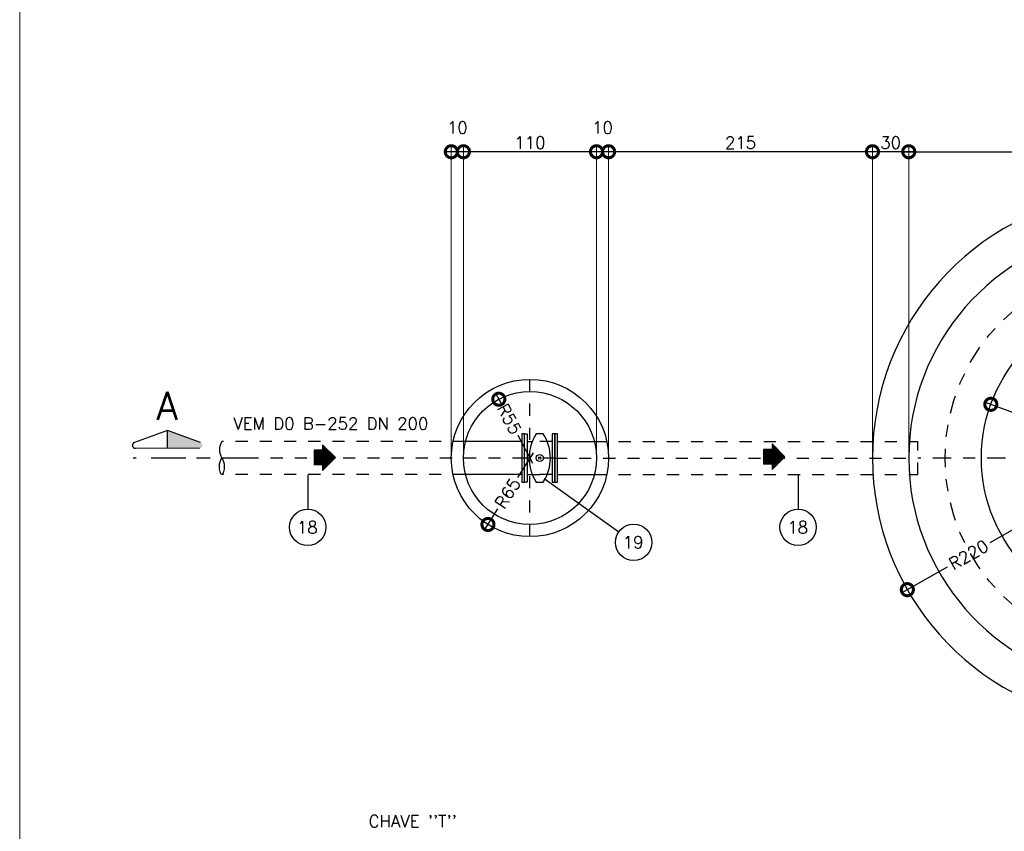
# Model space of a CAD drawing. Header units: millimetres. Extents: x 197878 to 197999, y 8707048 to 8707093.
# Tile 10 of 37: x 197878.46 to 197886.6, y 8707071.21 to 8707077.92. Entities that reach past the tile are written whole.
import ezdxf
from ezdxf.enums import TextEntityAlignment as Align

# ---------------------------------------------------------------- set-up
doc = ezdxf.new("R2010")
doc.units = ezdxf.units.MM
doc.header["$LTSCALE"] = 0.1
for name, pattern in [('DASHDOT', [1, 0.5, -0.25, 0, -0.25]), ('DASHDOTX2', [2, 1, -0.5, 0, -0.5]), ('HIDDEN', [0.375, 0.25, -0.125])]:
    doc.linetypes.add(name, pattern=pattern)
doc.layers.get('Defpoints').update_dxf_attribs({"lineweight": 9})
for name, color, linetype in [('BAR-EIXOS', 7, 'DASHDOT'), ('BAR-PECAS', 2, 'Continuous'), ('COTAS', 7, 'Continuous'), ('DIM', 7, 'Continuous'), ('EIXO', 7, 'DASHDOT'), ('ESTRUTURA', 5, 'Continuous'), ('RELAÇÀO', 2, 'Continuous'), ('TEXTO', 2, 'Continuous')]:
    doc.layers.add(name, color=color, linetype=linetype)
doc.layers.add('PADRÃO', color=7, linetype='Continuous', lineweight=9)
doc.styles.add('romans', font='romans.shx')
doc.dimstyles.get("Standard").update_dxf_attribs({"dimtxt": 0.1, "dimasz": 0.2, "dimexe": 0.05, "dimexo": 0.05, "dimgap": 0.025, "dimtad": 1, "dimtoh": 1, "dimdec": 0, "dimlfac": 100, "dimzin": 0, "dimdsep": 46, "dimtxsty": 'romans', "dimblk1": 'DOTSMALL', "dimblk2": 'DOTSMALL', "dimsah": 1, "dimcen": 0.3, "dimdle": 0.05, "dimclrd": 7, "dimclre": 7, "dimclrt": 2, "dimazin": 0, "dimtfac": 1, "dimtdec": 0, "dimtmove": 2, "dimatfit": 3, "dimldrblk": 'DOTSMALL', "dimfxl": 0, "dimtolj": 1, "dimtzin": 0, "dimlwe": 5, "dimarcsym": 0})

# ---------------------------------------------------------------- blocks, each defined once
blk = doc.blocks.new('_DOTSMALL')
at = {"color": 0, "linetype": 'ByBlock', "const_width": 0.5}
blk.add_lwpolyline([(-0.0625, 0, 1), (0.0625, 0, 1)], format="xyb", close=True, dxfattribs=at)
blk = doc.blocks.new('*D125')
at = {"layer": 'Defpoints', "color": 0}
for p in [(197885.5095, 8707076.825), (197885.5095, 8707074.2926), (197885.8095, 8707074.2926)]:
    blk.add_point(p, dxfattribs=at)
at = {"layer": 'DIM', "color": 7, "lineweight": 5}
blk.add_line((197885.5095, 8707074.3426), (197885.5095, 8707076.875), dxfattribs=at)
at = {"layer": 'DIM', "color": 7, "lineweight": -2}
blk.add_line((197885.8595, 8707076.825), (197885.4595, 8707076.825), dxfattribs=at)
at = {"layer": 'DIM', "color": 7, "lineweight": -2, "xscale": 0.2, "yscale": 0.2, "zscale": 0.2, "rotation": 180}
blk.add_blockref('_DOTSMALL', (197885.5095, 8707076.825), dxfattribs=at)
at = {"layer": 'DIM', "color": 7, "lineweight": -2, "xscale": 0.2, "yscale": 0.2, "zscale": 0.2}
blk.add_blockref('_DOTSMALL', (197885.8095, 8707076.825), dxfattribs=at)
at = {"layer": 'DIM', "color": 2, "insert": (197885.6595, 8707076.9), "char_height": 0.1, "attachment_point": 5, "style": 'romans'}
blk.add_mtext('\\A1;30', dxfattribs=at)
blk = doc.blocks.new('*D126')
at = {"layer": 'Defpoints', "color": 0}
for p in [(197883.3283, 8707076.825), (197883.3283, 8707074.2926), (197885.5095, 8707074.2926)]:
    blk.add_point(p, dxfattribs=at)
at = {"layer": 'DIM', "color": 7, "lineweight": 5}
blk.add_line((197883.3283, 8707074.3426), (197883.3283, 8707076.875), dxfattribs=at)
at = {"layer": 'DIM', "color": 7, "lineweight": -2}
blk.add_line((197885.5595, 8707076.825), (197883.2783, 8707076.825), dxfattribs=at)
at = {"layer": 'DIM', "color": 7, "lineweight": -2, "xscale": 0.2, "yscale": 0.2, "zscale": 0.2, "rotation": 180}
blk.add_blockref('_DOTSMALL', (197883.3283, 8707076.825), dxfattribs=at)
at = {"layer": 'DIM', "color": 7, "lineweight": -2, "xscale": 0.2, "yscale": 0.2, "zscale": 0.2}
blk.add_blockref('_DOTSMALL', (197885.5095, 8707076.825), dxfattribs=at)
at = {"layer": 'DIM', "color": 2, "insert": (197884.4189, 8707076.9), "char_height": 0.1, "attachment_point": 5, "style": 'romans'}
blk.add_mtext('\\A1;215', dxfattribs=at)
blk = doc.blocks.new('*D127')
at = {"layer": 'Defpoints', "color": 0}
for p in [(197889.6129, 8707076.825), (197885.8095, 8707074.2926), (197889.6129, 8707074.2926)]:
    blk.add_point(p, dxfattribs=at)
at = {"layer": 'DIM', "color": 7, "lineweight": 5}
for p, q in [((197885.8095, 8707074.3426), (197885.8095, 8707076.875)), ((197889.6129, 8707074.3426), (197889.6129, 8707076.875))]:
    blk.add_line(p, q, dxfattribs=at)
at = {"layer": 'DIM', "color": 7, "lineweight": -2}
blk.add_line((197885.7595, 8707076.825), (197889.6629, 8707076.825), dxfattribs=at)
at = {"layer": 'DIM', "color": 7, "lineweight": -2, "xscale": 0.2, "yscale": 0.2, "zscale": 0.2, "rotation": 180}
blk.add_blockref('_DOTSMALL', (197885.8095, 8707076.825), dxfattribs=at)
at = {"layer": 'DIM', "color": 7, "lineweight": -2, "xscale": 0.2, "yscale": 0.2, "zscale": 0.2}
blk.add_blockref('_DOTSMALL', (197889.6129, 8707076.825), dxfattribs=at)
at = {"layer": 'DIM', "color": 2, "insert": (197887.4572, 8707076.9276), "char_height": 0.1, "attachment_point": 5, "style": 'romans'}
blk.add_mtext('\\A1;380', dxfattribs=at)
blk = doc.blocks.new('*D134')
at = {"layer": 'Defpoints', "color": 0}
for p in [(197886.4877, 8707074.7366), (197887.7095, 8707074.2926)]:
    blk.add_point(p, dxfattribs=at)
at = {"layer": 'DIM', "color": 7, "lineweight": -2}
for p, q in [((197886.4407, 8707074.7536), (197886.9642, 8707074.5634)), ((197887.7565, 8707074.2755), (197887.3424, 8707074.426))]:
    blk.add_line(p, q, dxfattribs=at)
at = {"layer": 'DIM', "color": 7, "lineweight": -2, "xscale": 0.2, "yscale": 0.2, "zscale": 0.2, "rotation": 160.0325537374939}
blk.add_blockref('_DOTSMALL', (197886.4877, 8707074.7366), dxfattribs=at)
at = {"layer": 'DIM', "color": 2, "insert": (197887.1426, 8707074.4653), "char_height": 0.1, "attachment_point": 5, "rotation": 340.03255, "style": 'romans'}
blk.add_mtext('\\A1;R130', dxfattribs=at)
blk = doc.blocks.new('*D136')
at = {"layer": 'Defpoints', "color": 0}
for p in [(197887.7095, 8707074.2926), (197885.7977, 8707073.204)]:
    blk.add_point(p, dxfattribs=at)
at = {"layer": 'DIM', "color": 7, "lineweight": -2}
for p, q in [((197887.753, 8707074.3174), (197886.4799, 8707073.5925)), ((197885.7543, 8707073.1793), (197886.1302, 8707073.3934))]:
    blk.add_line(p, q, dxfattribs=at)
at = {"layer": 'DIM', "color": 7, "lineweight": -2, "xscale": 0.2, "yscale": 0.2, "zscale": 0.2, "rotation": 209.6571860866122}
blk.add_blockref('_DOTSMALL', (197885.7977, 8707073.204), dxfattribs=at)
at = {"layer": 'DIM', "color": 2, "insert": (197886.305, 8707073.4929), "char_height": 0.1, "attachment_point": 5, "rotation": 29.65719, "style": 'romans'}
blk.add_mtext('\\A1;R220', dxfattribs=at)
blk = doc.blocks.new('A$C26ED7CE0')
for p, q in [((0.1661, 0.1761), (0.0461, 0.1761)), ((0.0461, 0.1061), (0.0461, 0.1761)), ((0.1661, 0.1061), (0.1661, 0.1761)), ((0.1061, 0), (0, 0.1061)), ((0.0461, 0.1061), (0, 0.1061)), ((0.1061, 0), (0.2121, 0.1061)), ((0.2121, 0.1061), (0.1661, 0.1061))]:
    blk.add_line(p, q)
at = {"color": 0}
for p, q in [((0.1632, 0.0571), (0.0461, 0.1742)), ((0.1614, 0.0553), (0.0461, 0.1707)), ((0.1596, 0.0536), (0.0461, 0.1671)), ((0.1579, 0.0518), (0.0461, 0.1636)), ((0.1649, 0.0589), (0.0478, 0.1761)), ((0.1667, 0.0606), (0.0513, 0.1761)), ((0.1685, 0.0624), (0.0548, 0.1761)), ((0.1702, 0.0642), (0.0584, 0.1761)), ((0.172, 0.0659), (0.0619, 0.1761)), ((0.1738, 0.0677), (0.0654, 0.1761)), ((0.1755, 0.0695), (0.069, 0.1761)), ((0.1773, 0.0712), (0.0725, 0.1761)), ((0.1791, 0.073), (0.076, 0.1761)), ((0.1809, 0.0748), (0.0796, 0.1761)), ((0.1826, 0.0766), (0.0831, 0.1761)), ((0.1844, 0.0783), (0.0866, 0.1761)), ((0.1862, 0.0801), (0.0902, 0.1761)), ((0.1879, 0.0819), (0.0937, 0.1761)), ((0.1661, 0.1072), (0.0972, 0.1761)), ((0.1661, 0.1108), (0.1008, 0.1761)), ((0.1661, 0.1143), (0.1043, 0.1761)), ((0.1661, 0.1179), (0.1079, 0.1761)), ((0.1661, 0.1214), (0.1114, 0.1761)), ((0.1661, 0.1249), (0.1149, 0.1761)), ((0.1661, 0.1285), (0.1185, 0.1761)), ((0.1661, 0.132), (0.122, 0.1761)), ((0.1661, 0.1355), (0.1255, 0.1761)), ((0.1661, 0.1391), (0.1291, 0.1761)), ((0.1661, 0.1426), (0.1326, 0.1761)), ((0.1661, 0.1461), (0.1361, 0.1761)), ((0.1661, 0.1497), (0.1397, 0.1761)), ((0.1661, 0.1532), (0.1432, 0.1761)), ((0.1661, 0.1567), (0.1467, 0.1761)), ((0.1661, 0.1603), (0.1503, 0.1761)), ((0.1661, 0.1638), (0.1538, 0.1761)), ((0.1661, 0.1674), (0.1574, 0.1761)), ((0.1661, 0.1709), (0.1609, 0.1761)), ((0.1661, 0.1744), (0.1644, 0.1761)), ((0.1066, 0.0005), (0.0011, 0.1061)), ((0.1084, 0.0023), (0.0046, 0.1061)), ((0.1101, 0.0041), (0.0081, 0.1061)), ((0.1119, 0.0058), (0.0117, 0.1061)), ((0.1137, 0.0076), (0.0152, 0.1061)), ((0.1154, 0.0094), (0.0188, 0.1061)), ((0.1172, 0.0111), (0.0223, 0.1061)), ((0.119, 0.0129), (0.0258, 0.1061)), ((0.1207, 0.0147), (0.0294, 0.1061)), ((0.1225, 0.0164), (0.0329, 0.1061)), ((0.1243, 0.0182), (0.0364, 0.1061)), ((0.1261, 0.02), (0.04, 0.1061)), ((0.1278, 0.0218), (0.0435, 0.1061)), ((0.1561, 0.05), (0.0461, 0.1601)), ((0.1543, 0.0483), (0.0461, 0.1565)), ((0.1526, 0.0465), (0.0461, 0.153)), ((0.1508, 0.0447), (0.0461, 0.1495)), ((0.149, 0.043), (0.0461, 0.1459)), ((0.1473, 0.0412), (0.0461, 0.1424)), ((0.1455, 0.0394), (0.0461, 0.1389)), ((0.1437, 0.0377), (0.0461, 0.1353)), ((0.142, 0.0359), (0.0461, 0.1318)), ((0.1402, 0.0341), (0.0461, 0.1283)), ((0.1384, 0.0324), (0.0461, 0.1247)), ((0.1367, 0.0306), (0.0461, 0.1212)), ((0.1349, 0.0288), (0.0461, 0.1176)), ((0.1331, 0.0271), (0.0461, 0.1141)), ((0.1314, 0.0253), (0.0461, 0.1106)), ((0.1296, 0.0235), (0.0461, 0.107)), ((0.1897, 0.0836), (0.1672, 0.1061)), ((0.1915, 0.0854), (0.1708, 0.1061)), ((0.1932, 0.0872), (0.1743, 0.1061)), ((0.195, 0.0889), (0.1779, 0.1061)), ((0.1968, 0.0907), (0.1814, 0.1061)), ((0.1985, 0.0925), (0.1849, 0.1061)), ((0.2003, 0.0942), (0.1885, 0.1061)), ((0.2021, 0.096), (0.192, 0.1061))]:
    blk.add_line(p, q, dxfattribs=at)
blk = doc.blocks.new('BB-3-RB01-N10-D250-S0')
at = {"layer": 'BAR-EIXOS'}
blk.add_line((0.125, 0), (-0.125, 0), dxfattribs=at)
at = {"layer": 'BAR-PECAS'}
for p, q in [((-0.103, 0.137), (-0.0614, 0.137)), ((0.103, 0.137), (0.0292, 0.137)), ((-0.103, -0.137), (-0.0292, -0.137)), ((0.103, -0.137), (0.0292, -0.137))]:
    blk.add_line(p, q, dxfattribs=at)
for points in [[(-0.125, -0.2), (-0.125, 0.2), (-0.103, 0.2), (-0.103, -0.2)], [(0.125, -0.2), (0.125, 0.2), (0.103, 0.2), (0.103, -0.2)]]:
    blk.add_lwpolyline(points, close=True, dxfattribs=at)
blk.add_lwpolyline([(0.0292, -0.2, 0.291667), (0.0292, 0.2), (-0.0292, 0.2, 0.291667), (-0.0292, -0.2), (0.0292, -0.2)], format="xyb", close=True, dxfattribs=at)
for radius in [0.0292, 0.00972]:
    blk.add_circle((0, 0), radius, dxfattribs=at)
blk = doc.blocks.new('*D128')
at = {"layer": 'Defpoints', "color": 0}
for p in [(197882.4207, 8707074.7786), (197882.6783, 8707074.2926)]:
    blk.add_point(p, dxfattribs=at)
at = {"layer": 'DIM', "color": 7, "lineweight": -2}
for p, q in [((197882.3973, 8707074.8228), (197882.4362, 8707074.7494)), ((197882.7017, 8707074.2484), (197882.58, 8707074.478))]:
    blk.add_line(p, q, dxfattribs=at)
at = {"layer": 'DIM', "color": 7, "lineweight": -2, "xscale": 0.2, "yscale": 0.2, "zscale": 0.2, "rotation": 117.9186063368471}
blk.add_blockref('_DOTSMALL', (197882.4207, 8707074.7786), dxfattribs=at)
at = {"layer": 'DIM', "color": 2, "insert": (197882.5081, 8707074.6137), "char_height": 0.1, "attachment_point": 5, "rotation": 297.91861, "style": 'romans'}
blk.add_mtext('\\A1;R55', dxfattribs=at)
blk = doc.blocks.new('*D129')
at = {"layer": 'Defpoints', "color": 0}
for p in [(197883.2283, 8707076.825), (197883.2283, 8707074.2926), (197883.3283, 8707074.2926)]:
    blk.add_point(p, dxfattribs=at)
at = {"layer": 'DIM', "color": 7, "lineweight": 5}
blk.add_line((197883.2283, 8707074.3426), (197883.2283, 8707076.875), dxfattribs=at)
at = {"layer": 'DIM', "color": 7, "lineweight": -2}
blk.add_line((197883.3783, 8707076.825), (197883.1783, 8707076.825), dxfattribs=at)
at = {"layer": 'DIM', "color": 7, "lineweight": -2, "xscale": 0.2, "yscale": 0.2, "zscale": 0.2, "rotation": 180}
blk.add_blockref('_DOTSMALL', (197883.2283, 8707076.825), dxfattribs=at)
at = {"layer": 'DIM', "color": 7, "lineweight": -2, "xscale": 0.2, "yscale": 0.2, "zscale": 0.2}
blk.add_blockref('_DOTSMALL', (197883.3283, 8707076.825), dxfattribs=at)
at = {"layer": 'DIM', "color": 2, "insert": (197883.2783, 8707077.025), "char_height": 0.1, "attachment_point": 5, "style": 'romans'}
blk.add_mtext('\\A1;10', dxfattribs=at)
blk = doc.blocks.new('*D130')
at = {"layer": 'Defpoints', "color": 0}
for p in [(197882.1283, 8707076.825), (197882.1283, 8707074.2926), (197883.2283, 8707074.2926)]:
    blk.add_point(p, dxfattribs=at)
at = {"layer": 'DIM', "color": 7, "lineweight": 5}
blk.add_line((197882.1283, 8707074.3426), (197882.1283, 8707076.875), dxfattribs=at)
at = {"layer": 'DIM', "color": 7, "lineweight": -2}
blk.add_line((197883.2783, 8707076.825), (197882.0783, 8707076.825), dxfattribs=at)
at = {"layer": 'DIM', "color": 7, "lineweight": -2, "xscale": 0.2, "yscale": 0.2, "zscale": 0.2, "rotation": 180}
blk.add_blockref('_DOTSMALL', (197882.1283, 8707076.825), dxfattribs=at)
at = {"layer": 'DIM', "color": 7, "lineweight": -2, "xscale": 0.2, "yscale": 0.2, "zscale": 0.2}
blk.add_blockref('_DOTSMALL', (197883.2283, 8707076.825), dxfattribs=at)
at = {"layer": 'DIM', "color": 2, "insert": (197882.6783, 8707076.9), "char_height": 0.1, "attachment_point": 5, "style": 'romans'}
blk.add_mtext('\\A1;110', dxfattribs=at)
blk = doc.blocks.new('*D131')
at = {"layer": 'Defpoints', "color": 0}
for p in [(197882.0283, 8707076.825), (197882.0283, 8707074.2926), (197882.1283, 8707074.2926)]:
    blk.add_point(p, dxfattribs=at)
at = {"layer": 'DIM', "color": 7, "lineweight": 5}
blk.add_line((197882.0283, 8707074.3426), (197882.0283, 8707076.875), dxfattribs=at)
at = {"layer": 'DIM', "color": 7, "lineweight": -2}
blk.add_line((197882.1783, 8707076.825), (197881.9783, 8707076.825), dxfattribs=at)
at = {"layer": 'DIM', "color": 7, "lineweight": -2, "xscale": 0.2, "yscale": 0.2, "zscale": 0.2, "rotation": 180}
blk.add_blockref('_DOTSMALL', (197882.0283, 8707076.825), dxfattribs=at)
at = {"layer": 'DIM', "color": 7, "lineweight": -2, "xscale": 0.2, "yscale": 0.2, "zscale": 0.2}
blk.add_blockref('_DOTSMALL', (197882.1283, 8707076.825), dxfattribs=at)
at = {"layer": 'DIM', "color": 2, "insert": (197882.0783, 8707077.025), "char_height": 0.1, "attachment_point": 5, "style": 'romans'}
blk.add_mtext('\\A1;10', dxfattribs=at)
blk = doc.blocks.new('*D132')
at = {"layer": 'Defpoints', "color": 0, "linetype": 'Continuous'}
for p in [(197882.6783, 8707074.2926), (197882.3311, 8707073.7431)]:
    blk.add_point(p, dxfattribs=at)
at = {"layer": 'DIM', "color": 7, "linetype": 'Continuous', "lineweight": -2}
for p, q in [((197882.705, 8707074.3349), (197882.5764, 8707074.1314)), ((197882.3044, 8707073.7008), (197882.4124, 8707073.8717))]:
    blk.add_line(p, q, dxfattribs=at)
at = {"layer": 'DIM', "color": 7, "linetype": 'Continuous', "lineweight": -2, "xscale": 0.2, "yscale": 0.2, "zscale": 0.2, "rotation": 237.7209734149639}
blk.add_blockref('_DOTSMALL', (197882.3311, 8707073.7431), dxfattribs=at)
at = {"layer": 'DIM', "color": 2, "linetype": 'Continuous', "insert": (197882.4944, 8707074.0015), "char_height": 0.1, "attachment_point": 5, "rotation": 57.72097, "style": 'romans'}
blk.add_mtext('\\A1;R65', dxfattribs=at)

msp = doc.modelspace()

# ---------------------------------------------------------------- hatches: boundary and pattern name
at = {"layer": 'RELAÇÀO', "ltscale": 0.2}
msp.add_hatch(color=2, dxfattribs=at).paths.add_polyline_path([(197879.68221, 8707074.37283), (197879.68233, 8707074.51906), (197879.95469, 8707074.42114, -0.8411282), (197879.94621, 8707074.37262)])

# ---------------------------------------------------------------- linework, layer by layer
at = {"layer": 'BAR-EIXOS'}
for p, q in [((197882.67826, 8707073.64262), (197882.67826, 8707074.94262)), ((197882.63452, 8707074.29262), (197879.63452, 8707074.29262)), ((197882.88452, 8707074.29262), (197885.88452, 8707074.29262))]:
    msp.add_line(p, q, dxfattribs=at)
at = {"layer": 'BAR-PECAS', "linetype": 'HIDDEN', "ltscale": 4}
for p, q in [((197882.1456, 8707074.42962), (197880.13134, 8707074.42962)), ((197883.21093, 8707074.42962), (197885.88452, 8707074.42962)), ((197885.88452, 8707074.15562), (197885.88452, 8707074.42962)), ((197882.1456, 8707074.15562), (197880.13134, 8707074.15562)), ((197883.21093, 8707074.15562), (197885.88452, 8707074.15562))]:
    msp.add_line(p, q, dxfattribs=at)
at = {"layer": 'BAR-PECAS'}
for p, q in [((197882.61252, 8707074.42962), (197882.1456, 8707074.42962)), ((197882.78868, 8707074.42962), (197882.75952, 8707074.42962)), ((197882.90652, 8707074.42962), (197883.21093, 8707074.42962)), ((197882.61252, 8707074.15562), (197882.1456, 8707074.15562)), ((197882.73035, 8707074.15562), (197882.75952, 8707074.15562)), ((197882.78868, 8707074.15562), (197882.75952, 8707074.15562)), ((197882.90652, 8707074.15562), (197883.21093, 8707074.15562))]:
    msp.add_line(p, q, dxfattribs=at)
for points in [[(197882.63452, 8707074.09262), (197882.63452, 8707074.49262), (197882.61252, 8707074.49262), (197882.61252, 8707074.09262)], [(197882.90652, 8707074.09262), (197882.90652, 8707074.49262), (197882.88452, 8707074.49262), (197882.88452, 8707074.09262)]]:
    msp.add_lwpolyline(points, close=True, dxfattribs=at)
at = {"layer": 'BAR-PECAS', "ltscale": 4}
msp.add_spline([(197880.13134, 8707074.42962), (197880.11134, 8707074.36112), (197880.13134, 8707074.29262), (197880.15134, 8707074.22412), (197880.13134, 8707074.15562), (197880.11134, 8707074.22412), (197880.13134, 8707074.29262)], degree=3, dxfattribs=at)
at = {"layer": 'EIXO', "color": 1, "linetype": 'DASHDOTX2', "ltscale": 2.5}
msp.add_line((197880.39728, 8707074.29262), (197879.39728, 8707074.29262), dxfattribs=at)
at = {"layer": 'EIXO', "ltscale": 3}
msp.add_line((197888.40882, 8707074.29262), (197885.88452, 8707074.29262), dxfattribs=at)
msp.add_circle((197887.70952, 8707074.29262), 1.6, dxfattribs=at)
at = {"layer": 'ESTRUTURA', "color": 4}
msp.add_circle((197887.70952, 8707074.29262), 1.3, dxfattribs=at)
at = {"layer": 'ESTRUTURA', "ltscale": 2.5}
for radius in [0.65, 0.55]:
    msp.add_circle((197882.67826, 8707074.29262), radius, dxfattribs=at)
at = {"layer": 'ESTRUTURA', "color": 5}
for radius, start, end in [(2.2, 13.806071, 346.193929), (1.9, 16.041868, 343.959558)]:
    msp.add_arc((197887.70952, 8707074.29262), radius, start, end, dxfattribs=at)
at = {"layer": 'PADRÃO', "color": 9}
msp.add_lwpolyline([(197878.46052, 8707059.99407), (197929.44011, 8707059.99407), (197929.44011, 8707085.69407), (197878.46052, 8707085.69407)], close=True, dxfattribs=at)
at = {"layer": 'RELAÇÀO', "color": 2}
for p, q in [((197879.68233, 8707074.51906), (197879.40981, 8707074.42159)), ((197879.68221, 8707074.37283), (197879.68233, 8707074.51906)), ((197879.95469, 8707074.42114), (197879.68233, 8707074.51906)), ((197879.94621, 8707074.37262), (197879.41821, 8707074.37305))]:
    msp.add_line(p, q, dxfattribs=at)
at = {"layer": 'RELAÇÀO', "color": 3}
for p, q in [((197880.84139, 8707074.15217), (197880.84139, 8707073.86381)), ((197884.89491, 8707074.15217), (197884.89491, 8707073.86381)), ((197882.79452, 8707074.12262), (197883.41295, 8707073.68245))]:
    msp.add_line(p, q, dxfattribs=at)
for centre in [(197880.84139, 8707073.71963), (197884.89491, 8707073.71963), (197883.53528, 8707073.59539)]:
    msp.add_circle(centre, 0.15014, dxfattribs=at)
at = {"layer": 'RELAÇÀO', "color": 2}
msp.add_arc((197879.41827, 8707074.39806), 0.025, 109.773913, 270.046458, dxfattribs=at)

# ---------------------------------------------------------------- block references
at = {"layer": 'BAR-PECAS'}
msp.add_blockref('BB-3-RB01-N10-D250-S0', (197882.75952, 8707074.29262), dxfattribs=at)
at = {"layer": 'COTAS', "rotation": 90}
for p in [(197881.07093, 8707074.19011), (197884.78595, 8707074.19692)]:
    msp.add_blockref('A$C26ED7CE0', p, dxfattribs=at)

# ---------------------------------------------------------------- texts
at = {"layer": 'RELAÇÀO', "style": 'romans'}
for s, p in [('18', (197880.83774, 8707073.71963)), ('18', (197884.89126, 8707073.71963)), ('19', (197883.53163, 8707073.59539))]:
    msp.add_text(s, height=0.1, dxfattribs=at).set_placement(p, align=Align.MIDDLE)
at = {"layer": 'TEXTO', "color": 5, "style": 'romans'}
msp.add_text('A', height=0.23, dxfattribs=at).set_placement((197879.67883, 8707074.72403), align=Align.MIDDLE)
at = {"layer": 'TEXTO', "style": 'romans'}
msp.add_text('VEM D0 B-252 DN 200', height=0.1, dxfattribs=at).set_placement((197881.03256, 8707074.52727), align=Align.CENTER)
msp.add_text("CHAVE ''T''", height=0.1, dxfattribs=at).set_placement((197881.34485, 8707071.23913))

# ---------------------------------------------------------------- dimensions: what is measured, and where the dimension line sits
at = {"layer": 'DIM'}
for base, p1, p2, picture, middle in [((197882.02826, 8707076.82503), (197882.12826, 8707074.29262), (197882.02826, 8707074.29262), '*D131', (197882.07826, 8707077.02503)), ((197883.22826, 8707076.82503), (197883.32826, 8707074.29262), (197883.22826, 8707074.29262), '*D129', (197883.27826, 8707077.02503)), ((197882.12826, 8707076.82503), (197883.22826, 8707074.29262), (197882.12826, 8707074.29262), '*D130', (197882.67826, 8707076.90003)), ((197885.50952, 8707076.82503), (197885.80952, 8707074.29262), (197885.50952, 8707074.29262), '*D125', (197885.65952, 8707076.90003))]:
    dim = msp.add_linear_dim(base=base, p1=p1, p2=p2, dimstyle='Standard', override={"dimse1": 1}, dxfattribs=at)
    dim.commit()
    dim.dimension.update_dxf_attribs({"geometry": picture, "text_midpoint": middle})
dim = msp.add_linear_dim(base=(197883.32826, 8707076.82503), p1=(197885.50952, 8707074.29262), p2=(197883.32826, 8707074.29262), text='215', dimstyle='Standard', override={"dimse1": 1}, dxfattribs=at)
dim.commit()
dim.dimension.update_dxf_attribs({"geometry": '*D126', "text_midpoint": (197884.41889, 8707076.90003)})
dim = msp.add_linear_dim(base=(197889.61294, 8707076.82503), p1=(197885.80952, 8707074.29262), p2=(197889.61294, 8707074.29262), dimstyle='Standard', dxfattribs=at)
dim.commit()
dim.dimension.update_dxf_attribs({"geometry": '*D127', "text_midpoint": (197887.45724, 8707076.92764), "dimtype": 160})
for center, mpoint, picture, middle in [((197882.67826, 8707074.29262), (197882.42074, 8707074.77861), '*D128', (197882.50811, 8707074.61373)), ((197887.70952, 8707074.29262), (197886.48766, 8707074.73655), '*D134', (197887.14256, 8707074.46528)), ((197887.70952, 8707074.29262), (197885.79771, 8707073.20404), '*D136', (197886.30504, 8707073.49291))]:
    dim = msp.add_radius_dim(center=center, mpoint=mpoint, dimstyle='Standard', dxfattribs=at)
    dim.commit()
    dim.dimension.update_dxf_attribs({"geometry": picture, "text_midpoint": middle, "dimtype": 164})
at = {"layer": 'DIM', "linetype": 'Continuous'}
dim = msp.add_radius_dim(center=(197882.67826, 8707074.29262), mpoint=(197882.33114, 8707073.74307), dimstyle='Standard', dxfattribs=at)
dim.commit()
dim.dimension.update_dxf_attribs({"geometry": '*D132', "text_midpoint": (197882.49439, 8707074.00152), "dimtype": 164})

doc.saveas('drawing.dxf')
